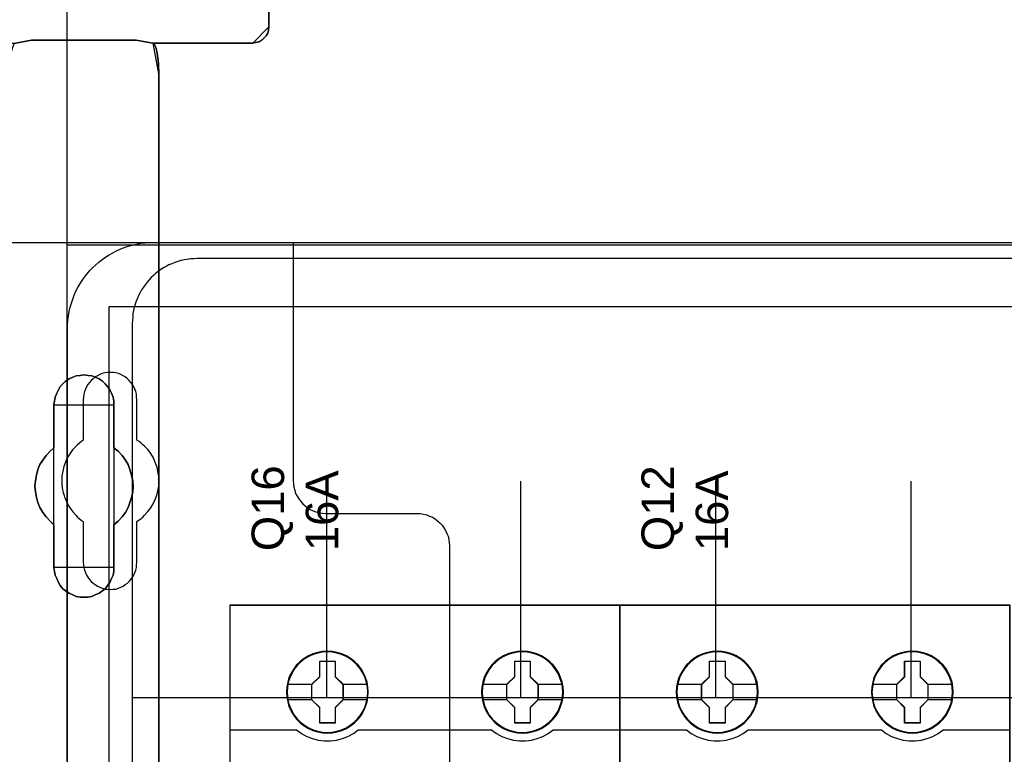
# Model space of a CAD drawing. Extents: x -635870 to -372006, y -44437 to 104716.
# Tile 12 of 246: x -619587 to -618678, y -34607 to -33929. Entities that reach past the tile are written whole.
import ezdxf

# ---------------------------------------------------------------- set-up
doc = ezdxf.new("R2010")
doc.units = 0
doc.header["$MEASUREMENT"] = 0
doc.layers.get('0').update_dxf_attribs({"color": 252})
for name, color, linetype in [('30', 7, 'Continuous'), ('45', 8, 'Continuous'), ('5', 7, 'Continuous'), ('50', 7, 'Continuous')]:
    doc.layers.add(name, color=color, linetype=linetype)
doc.styles.get("Standard").update_dxf_attribs({"font": 'arial.ttf', "bigfont": 'BIGFONT.SHX'})

# ---------------------------------------------------------------- blocks, each defined once
blk = doc.blocks.new('*U1009')
at = {"layer": '5', "color": 7}
for points in [[(74.60017, -390.859656), (74.60017, -415.622431), (74.548612, -415.879306), (74.497054, -416.187556), (74.342381, -416.444431), (74.13615, -416.649932), (73.929919, -416.855432), (73.67213, -417.009557), (73.362784, -417.060932), (73.104995, -417.112307), (63.876157, -417.112307), (63.979273, -417.163682), (64.082388, -417.369182), (64.185504, -417.626058), (64.288619, -418.037058), (64.391735, -418.961809), (64.443293, -420.09206), (64.443293, -743.189759)], [(46.758983, -390.858683), (46.758983, -415.623239), (46.758983, -415.880132), (46.862099, -416.188405), (47.016772, -416.445299), (47.171446, -416.650814), (47.429234, -416.856329), (47.687023, -417.010465), (47.944812, -417.061844), (48.254158, -417.113222), (51.19295, -417.113222), (52.688125, -416.856329), (62.329425, -416.856329), (63.876157, -417.113222), (73.104995, -417.113222), (73.362784, -417.061844), (73.67213, -417.010465), (73.929919, -416.856329), (74.13615, -416.650814), (74.342381, -416.445299), (74.497054, -416.188405), (74.548612, -415.880132), (74.60017, -415.623239), (74.60017, -390.858683)], [(64.444049, -743.189733), (64.444049, -420.09035), (64.392492, -418.960093), (64.289378, -418.035337), (64.186265, -417.624335), (64.083152, -417.367458), (63.980038, -417.161957), (63.876925, -417.110582), (62.330223, -416.853705), (62.330223, -416.853705), (52.689115, -416.853705), (51.19397, -417.110582), (51.090856, -417.161957), (50.987743, -417.367458), (50.88463, -417.624335), (50.781516, -418.035337), (50.626846, -418.960093), (50.626846, -420.09035), (50.626846, -498.745964), (50.626846, -523.251991), (50.626846, -648.761896)]]:
    blk.add_lwpolyline(points, dxfattribs=at)
for points in [[(74.597519, -390.8596), (74.597519, -415.62497), (74.597519, -390.8596)], [(73.102334, -417.113222), (73.360582, -417.061812), (73.670479, -417.010402), (73.928726, -416.85617), (74.135324, -416.650529), (74.341922, -416.444888), (74.496871, -416.187836), (74.54852, -415.879373), (74.60017, -415.622322), (73.102334, -417.113222)], [(52.689352, -416.853705), (51.191517, -417.113222), (52.689352, -416.853705)], [(62.331172, -416.853705), (52.686701, -416.853705), (62.331172, -416.853705)], [(63.876727, -417.113222), (62.328521, -416.853705), (63.876727, -417.113222)], [(63.874076, -417.110574), (73.104985, -417.110574), (63.874076, -417.110574)], [(64.444049, -420.095024), (64.392233, -418.962991), (64.288601, -418.036783), (64.18497, -417.625134), (64.081339, -417.367854), (63.977707, -417.16203), (63.874076, -417.110574), (64.444049, -420.095024)], [(63.874076, -417.110574), (63.874076, -417.110574), (63.874076, -417.110574)], [(64.444049, -420.095024), (64.392233, -418.962991), (64.288601, -418.036783), (64.18497, -417.625134), (64.081339, -417.367854), (63.977707, -417.16203), (63.874076, -417.110574), (64.444049, -420.095024)], [(64.444049, -420.095024), (64.392233, -418.962991), (64.288601, -418.036783), (64.18497, -417.625134), (64.081339, -417.367854), (63.977707, -417.16203), (63.874076, -417.110574), (64.444049, -420.095024)], [(64.444049, -420.095024), (64.392233, -418.962991), (64.288601, -418.036783), (64.18497, -417.625134), (64.081339, -417.367854), (63.977707, -417.16203), (63.874076, -417.110574), (64.444049, -420.095024)], [(64.444049, -420.095024), (64.392233, -418.962991), (64.288601, -418.036783), (64.18497, -417.625134), (64.081339, -417.367854), (63.977707, -417.16203), (63.874076, -417.110574), (64.444049, -420.095024)], [(64.444049, -420.095024), (64.392233, -418.962991), (64.288601, -418.036783), (64.18497, -417.625134), (64.081339, -417.367854), (63.977707, -417.16203), (63.874076, -417.110574), (64.444049, -420.095024)], [(64.444049, -420.095024), (64.392233, -418.962991), (64.288601, -418.036783), (64.18497, -417.625134), (64.081339, -417.367854), (63.977707, -417.16203), (63.874076, -417.110574), (64.444049, -420.095024)], [(64.444049, -420.095024), (64.392233, -418.962991), (64.288601, -418.036783), (64.18497, -417.625134), (64.081339, -417.367854), (63.977707, -417.16203), (63.874076, -417.110574), (64.444049, -420.095024)], [(64.444049, -420.095024), (64.392233, -418.962991), (64.288601, -418.036783), (64.18497, -417.625134), (64.081339, -417.367854), (63.977707, -417.16203), (63.874076, -417.110574), (64.444049, -420.095024)], [(64.444049, -420.095024), (64.392233, -418.962991), (64.288601, -418.036783), (64.18497, -417.625134), (64.081339, -417.367854), (63.977707, -417.16203), (63.874076, -417.110574), (64.444049, -420.095024)], [(64.444049, -420.095024), (64.392233, -418.962991), (64.288601, -418.036783), (64.18497, -417.625134), (64.081339, -417.367854), (63.977707, -417.16203), (63.874076, -417.110574), (64.444049, -420.095024)], [(64.444049, -420.095024), (64.392233, -418.962991), (64.288601, -418.036783), (64.18497, -417.625134), (64.081339, -417.367854), (63.977707, -417.16203), (63.874076, -417.110574), (64.444049, -420.095024)], [(64.444049, -420.095024), (64.392233, -418.962991), (64.288601, -418.036783), (64.18497, -417.625134), (64.081339, -417.367854), (63.977707, -417.16203), (63.874076, -417.110574), (64.444049, -420.095024)], [(64.444049, -420.095024), (64.392233, -418.962991), (64.288601, -418.036783), (64.18497, -417.625134), (64.081339, -417.367854), (63.977707, -417.16203), (63.874076, -417.110574), (64.444049, -420.095024)], [(64.444049, -420.095024), (64.392233, -418.962991), (64.288601, -418.036783), (64.18497, -417.625134), (64.081339, -417.367854), (63.977707, -417.16203), (63.874076, -417.110574), (64.444049, -420.095024)], [(64.444049, -420.095024), (64.392233, -418.962991), (64.288601, -418.036783), (64.18497, -417.625134), (64.081339, -417.367854), (63.977707, -417.16203), (63.874076, -417.110574), (64.444049, -420.095024)], [(64.444049, -420.095024), (64.392233, -418.962991), (64.288601, -418.036783), (64.18497, -417.625134), (64.081339, -417.367854), (63.977707, -417.16203), (63.874076, -417.110574), (64.444049, -420.095024)], [(64.444049, -420.095024), (64.392233, -418.962991), (64.288601, -418.036783), (64.18497, -417.625134), (64.081339, -417.367854), (63.977707, -417.16203), (63.874076, -417.110574), (64.444049, -420.095024)], [(64.444049, -420.095024), (64.392233, -418.962991), (64.288601, -418.036783), (64.18497, -417.625134), (64.081339, -417.367854), (63.977707, -417.16203), (63.874076, -417.110574), (64.444049, -420.095024)], [(64.444049, -420.095024), (64.392233, -418.962991), (64.288601, -418.036783), (64.18497, -417.625134), (64.081339, -417.367854), (63.977707, -417.16203), (63.874076, -417.110574), (64.444049, -420.095024)], [(64.444049, -420.095024), (64.392233, -418.962991), (64.288601, -418.036783), (64.18497, -417.625134), (64.081339, -417.367854), (63.977707, -417.16203), (63.874076, -417.110574), (64.444049, -420.095024)], [(64.441398, -743.18882), (64.441398, -420.092375), (64.441398, -743.18882)], [(64.441398, -420.092375), (64.441398, -420.092375), (64.441398, -420.092375)], [(56.14293, -448.090654), (56.503953, -447.936505), (56.813401, -447.833739), (57.174424, -447.782356), (57.535447, -447.730973), (57.89647, -447.782356), (58.257493, -447.833739), (58.566941, -447.936505), (58.927964, -448.090654), (59.237413, -448.296187), (59.495286, -448.553103), (59.701585, -448.810018), (59.907884, -449.118317), (60.062608, -449.426616), (60.217332, -449.786298), (60.268907, -450.14598), (60.268907, -450.505662), (60.268907, -454.462163), (60.681505, -454.770462), (61.042528, -455.181527), (61.351976, -455.592592), (61.60985, -456.003657), (61.764574, -456.466105), (61.919298, -456.979937), (62.022447, -457.493768), (62.074022, -458.007599), (62.022447, -458.521431), (61.919298, -459.035262), (61.764574, -459.49771), (61.60985, -459.960158), (61.351976, -460.422606), (61.042528, -460.833672), (60.681505, -461.244737), (60.268907, -461.553035), (60.268907, -465.509537), (60.268907, -465.869219), (60.217332, -466.2289), (60.062608, -466.537199), (59.907884, -466.896881), (59.701585, -467.153797), (59.495286, -467.462096), (59.237413, -467.667628), (58.927964, -467.873161), (58.566941, -468.02731), (58.257493, -468.18146), (57.89647, -468.232843), (57.535447, -468.232843), (57.174424, -468.232843), (56.813401, -468.18146), (56.503953, -468.02731), (56.14293, -467.873161), (55.833482, -467.667628), (55.575608, -467.462096), (55.317735, -467.153797), (55.163011, -466.896881), (55.008286, -466.537199), (54.853562, -466.2289), (54.801988, -465.869219), (54.750413, -465.509537), (54.750413, -461.553035), (54.38939, -461.244737), (54.028367, -460.833672), (53.718919, -460.422606), (53.461045, -459.960158), (53.254746, -459.49771), (53.151597, -459.035262), (53.048447, -458.521431), (52.996873, -458.007599), (53.048447, -457.493768), (53.151597, -456.979937), (53.254746, -456.466105), (53.461045, -456.003657), (53.718919, -455.592592), (54.028367, -455.181527), (54.38939, -454.770462), (54.750413, -454.462163), (54.750413, -450.505662), (54.801988, -450.14598), (54.853562, -449.786298), (55.008286, -449.426616), (55.163011, -449.118317), (55.317735, -448.810018), (55.575608, -448.553103), (55.833482, -448.296187), (56.14293, -448.090654)], [(58.927964, -448.090654), (58.566941, -447.936505), (58.257493, -447.833739), (57.89647, -447.782356), (57.535447, -447.730973), (57.174424, -447.782356), (56.813401, -447.833739), (56.503953, -447.936505), (56.14293, -448.090654), (55.833482, -448.296187), (55.575608, -448.553103), (55.317735, -448.810018), (55.163011, -449.118317), (55.008286, -449.426616), (54.853562, -449.786298), (54.801988, -450.14598), (54.750413, -450.505662), (54.750413, -454.462163), (54.38939, -454.770462), (54.028367, -455.181527), (53.718919, -455.592592), (53.461045, -456.003657), (53.254746, -456.466105), (53.151597, -456.979937), (53.048447, -457.493768), (52.996873, -458.007599), (53.048447, -458.521431), (53.151597, -459.035262), (53.254746, -459.49771), (53.461045, -459.960158), (53.718919, -460.422606), (54.028367, -460.833672), (54.38939, -461.244737), (54.750413, -461.553035), (54.750413, -465.509537), (54.801988, -465.869219), (54.853562, -466.2289), (55.008286, -466.537199), (55.163011, -466.896881), (55.317735, -467.153797), (55.575608, -467.462096), (55.833482, -467.667628), (56.14293, -467.873161), (56.503953, -468.02731), (56.813401, -468.18146), (57.174424, -468.232843), (57.535447, -468.232843), (57.89647, -468.232843), (58.257493, -468.18146), (58.566941, -468.02731), (58.927964, -467.873161), (59.237413, -467.667628), (59.495286, -467.462096), (59.701585, -467.153797), (59.907884, -466.896881), (60.062608, -466.537199), (60.217332, -466.2289), (60.268907, -465.869219), (60.268907, -465.509537), (60.268907, -461.553035), (60.681505, -461.244737), (61.042528, -460.833672), (61.351976, -460.422606), (61.60985, -459.960158), (61.764574, -459.49771), (61.919298, -459.035262), (62.022447, -458.521431), (62.074022, -458.007599), (62.022447, -457.493768), (61.919298, -456.979937), (61.764574, -456.466105), (61.60985, -456.003657), (61.351976, -455.592592), (61.042528, -455.181527), (60.681505, -454.770462), (60.268907, -454.462163), (60.268907, -450.505662), (60.268907, -450.14598), (60.217332, -449.786298), (60.062608, -449.426616), (59.907884, -449.118317), (59.701585, -448.810018), (59.495286, -448.553103), (59.237413, -448.296187), (58.927964, -448.090654)], [(58.927964, -448.090654), (58.566941, -447.936505), (58.257493, -447.833739), (57.89647, -447.782356), (57.535447, -447.730973), (57.174424, -447.782356), (56.813401, -447.833739), (56.503953, -447.936505), (56.14293, -448.090654), (55.833482, -448.296187), (55.575608, -448.553103), (55.317735, -448.810018), (55.163011, -449.118317), (55.008286, -449.426616), (54.853562, -449.786298), (54.801988, -450.14598), (54.750413, -450.505662), (54.750413, -454.462163), (54.38939, -454.770462), (54.028367, -455.181527), (53.718919, -455.592592), (53.461045, -456.003657), (53.254746, -456.466105), (53.151597, -456.979937), (53.048447, -457.493768), (52.996873, -458.007599), (53.048447, -458.521431), (53.151597, -459.035262), (53.254746, -459.49771), (53.461045, -459.960158), (53.718919, -460.422606), (54.028367, -460.833672), (54.38939, -461.244737), (54.750413, -461.553035), (54.750413, -465.509537), (54.801988, -465.869219), (54.853562, -466.2289), (55.008286, -466.537199), (55.163011, -466.896881), (55.317735, -467.153797), (55.575608, -467.462096), (55.833482, -467.667628), (56.14293, -467.873161), (56.503953, -468.02731), (56.813401, -468.18146), (57.174424, -468.232843), (57.535447, -468.232843), (57.89647, -468.232843), (58.257493, -468.18146), (58.566941, -468.02731), (58.927964, -467.873161), (59.237413, -467.667628), (59.495286, -467.462096), (59.701585, -467.153797), (59.907884, -466.896881), (60.062608, -466.537199), (60.217332, -466.2289), (60.268907, -465.869219), (60.268907, -465.509537), (60.268907, -461.553035), (60.681505, -461.244737), (61.042528, -460.833672), (61.351976, -460.422606), (61.60985, -459.960158), (61.764574, -459.49771), (61.919298, -459.035262), (62.022447, -458.521431), (62.074022, -458.007599), (62.022447, -457.493768), (61.919298, -456.979937), (61.764574, -456.466105), (61.60985, -456.003657), (61.351976, -455.592592), (61.042528, -455.181527), (60.681505, -454.770462), (60.268907, -454.462163), (60.268907, -450.505662), (60.268907, -450.14598), (60.217332, -449.786298), (60.062608, -449.426616), (59.907884, -449.118317), (59.701585, -448.810018), (59.495286, -448.553103), (59.237413, -448.296187), (58.927964, -448.090654)], [(60.268666, -450.508867), (60.268666, -450.14877), (60.217082, -449.788672), (60.062331, -449.428575), (59.90758, -449.11992), (59.701245, -448.811265), (59.49491, -448.554053), (59.236992, -448.29684), (58.927489, -448.09107), (58.566403, -447.936743), (58.256901, -447.833858), (57.895815, -447.782415), (57.534729, -447.730973), (57.173643, -447.782415), (56.812557, -447.833858), (56.503054, -447.936743), (56.141968, -448.09107), (55.832466, -448.29684), (55.574547, -448.554053), (55.316629, -448.811265), (55.161878, -449.11992), (55.007126, -449.428575), (54.852375, -449.788672), (54.800792, -450.14877), (54.749208, -450.508867), (60.268666, -450.508867)], [(54.749208, -450.506219), (54.749208, -454.462535), (54.749208, -450.506219)], [(60.266015, -454.462535), (60.266015, -450.506219), (60.266015, -454.462535)], [(54.751859, -454.459887), (54.390538, -454.768337), (54.029217, -455.179604), (53.719514, -455.590871), (53.461428, -456.002138), (53.254959, -456.464813), (53.151724, -456.978897), (53.04849, -457.492981), (52.996873, -458.007065), (53.04849, -458.521149), (53.151724, -459.035233), (53.254959, -459.497908), (53.461428, -459.960583), (53.719514, -460.423259), (54.029217, -460.834526), (54.390538, -461.245793), (54.751859, -461.554243), (54.751859, -454.459887)], [(60.266015, -461.554243), (60.679274, -461.245793), (61.040875, -460.834526), (61.350819, -460.423259), (61.609106, -459.960583), (61.764078, -459.497908), (61.91905, -459.035233), (62.022365, -458.521149), (62.074022, -458.007065), (62.022365, -457.492981), (61.91905, -456.978897), (61.764078, -456.464813), (61.609106, -456.002138), (61.350819, -455.590871), (61.040875, -455.179604), (60.679274, -454.768337), (60.266015, -454.459887), (60.266015, -461.554243)], [(54.749208, -461.551595), (54.749208, -465.507911), (54.749208, -461.551595)], [(60.266015, -465.507911), (60.266015, -461.551595), (60.266015, -465.507911)], [(54.749208, -465.507911), (54.800792, -465.867807), (54.852375, -466.227704), (55.007126, -466.536187), (55.161878, -466.896084), (55.316629, -467.153153), (55.574547, -467.461635), (55.832466, -467.667291), (56.141968, -467.872946), (56.503054, -468.027187), (56.812557, -468.181429), (57.173643, -468.232843), (57.534729, -468.232843), (57.895815, -468.232843), (58.256901, -468.181429), (58.566403, -468.027187), (58.927489, -467.872946), (59.236992, -467.667291), (59.49491, -467.461635), (59.701245, -467.153153), (59.90758, -466.896084), (60.062331, -466.536187), (60.217082, -466.227704), (60.268666, -465.867807), (60.268666, -465.507911), (54.749208, -465.507911)]]:
    blk.add_lwpolyline(points, close=True, dxfattribs=at)
at = {"layer": '50', "color": 7}
for points in [[(55.98194, -85.921426), (391.762235, -85.921426), (391.762235, -735.000783), (55.98194, -735.000783), (55.98194, -85.921426)], [(391.762235, -435.77199), (55.98194, -435.77199), (55.98194, -385.150219), (391.762235, -385.150219), (391.762235, -435.77199)], [(59.825943, -728.385739), (387.918232, -728.385739), (387.918232, -441.457538), (59.825943, -441.457538), (59.825943, -728.385739)]]:
    blk.add_lwpolyline(points, dxfattribs=at)
blk = doc.blocks.new('*U1026')
at = {"layer": '50', "color": 7}
for points in [[(56.000497, -502.523649), (56.000497, -443.506853), (56.000497, -443.086505), (56.042497, -442.687175), (56.084497, -442.287845), (56.168497, -441.888514), (56.252497, -441.489184), (56.357497, -441.110871), (56.483498, -440.753576), (56.630498, -440.375263), (56.777498, -440.017968), (56.966498, -439.68169), (57.155498, -439.345412), (57.365498, -439.009134), (57.575499, -438.71489), (57.827499, -438.39963), (58.079499, -438.105386), (58.331499, -437.832161), (58.6045, -437.579952), (58.8985, -437.327744), (59.1925, -437.075535), (59.507501, -436.865361), (59.843501, -436.655187), (60.179501, -436.466031), (60.515502, -436.276875), (60.872502, -436.129753), (61.229502, -435.982631), (61.607503, -435.856527), (61.985503, -435.75144), (62.384503, -435.667371), (62.783504, -435.583301), (63.182504, -435.541266), (63.581505, -435.520249), (64.001505, -435.499232), (383.999821, -435.499232)], [(379.969373, -436.990132), (67.968952, -436.990132), (67.674949, -437.01115), (67.359946, -437.032167), (67.065942, -437.074202), (66.771939, -437.116237), (66.477936, -437.179289), (66.183933, -437.263358), (65.91093, -437.368445), (65.637927, -437.473532), (65.364924, -437.578619), (65.112921, -437.725741), (64.860918, -437.851845), (64.629916, -438.019984), (64.377913, -438.188123), (64.167911, -438.356262), (63.936908, -438.545418), (63.726906, -438.755592), (63.537904, -438.944749), (63.348902, -439.17594), (63.1809, -439.407131), (63.012898, -439.638322), (62.844896, -439.869513), (62.697894, -440.121722), (62.571893, -440.394948), (62.466892, -440.647156), (62.340891, -440.920382), (62.25689, -441.193608), (62.172889, -441.487852), (62.109888, -441.782095), (62.046887, -442.076338), (62.025887, -442.370582), (62.004887, -442.685842), (61.983887, -443.001103), (61.983887, -577.995737)], [(379.969373, -436.990132), (67.968952, -436.990132), (67.674949, -437.011151), (67.359946, -437.03217), (67.065942, -437.074208), (66.771939, -437.116246), (66.477936, -437.179302), (66.183933, -437.263378), (65.91093, -437.368472), (65.637927, -437.473567), (65.364924, -437.578661), (65.112921, -437.725794), (64.860918, -437.851907), (64.629916, -438.020058), (64.377913, -438.188209), (64.167911, -438.35636), (63.936908, -438.54553), (63.726906, -438.755719), (63.537904, -438.944889), (63.348902, -439.176097), (63.1809, -439.407305), (63.012898, -439.638513), (62.844896, -439.869721), (62.697894, -440.121948), (62.571893, -440.395193), (62.466892, -440.64742), (62.340891, -440.920665), (62.25689, -441.193911), (62.172889, -441.488176), (62.109888, -441.78244), (62.046887, -442.076705), (62.025887, -442.370969), (62.004887, -442.686253), (61.983887, -443.001536), (61.983887, -477.51456), (386.017439, -477.51456)], [(379.969373, -436.990132), (67.968952, -436.990132), (67.674949, -437.011151), (67.359946, -437.03217), (67.065942, -437.074208), (66.771939, -437.116246), (66.477936, -437.179302), (66.183933, -437.263378), (65.91093, -437.368472), (65.637927, -437.473567), (65.364924, -437.578661), (65.112921, -437.725794), (64.860918, -437.851907), (64.629916, -438.020058), (64.377913, -438.188209), (64.167911, -438.35636), (63.936908, -438.54553), (63.726906, -438.755719), (63.537904, -438.944889), (63.348902, -439.176097), (63.1809, -439.407305), (63.012898, -439.638513), (62.844896, -439.869721), (62.697894, -440.121948), (62.571893, -440.395193), (62.466892, -440.64742), (62.340891, -440.920665), (62.25689, -441.193911), (62.172889, -441.488176), (62.109888, -441.78244), (62.046887, -442.076705), (62.025887, -442.370969), (62.004887, -442.686253), (61.983887, -443.001536), (61.983887, -477.51456), (386.017439, -477.51456)], [(79.960566, -477.55693), (79.960566, -457.544965)], [(97.87362, -477.55693), (97.87362, -457.544965)], [(115.850299, -477.55693), (115.850299, -457.544965)], [(133.909161, -477.55693), (133.909161, -457.544965)]]:
    blk.add_lwpolyline(points, dxfattribs=at)
blk = doc.blocks.new('*U1027')
at = {"layer": '30', "color": 7}
for points in [[(50.0136, -435.499232), (76.842584, -435.499232), (76.842584, -457.516491), (76.86496, -457.809154), (76.909712, -458.101817), (76.976841, -458.39448), (77.066345, -458.664631), (77.200602, -458.934781), (77.357235, -459.182419), (77.536244, -459.407544), (77.715253, -459.63267), (77.939015, -459.81277), (78.162776, -459.99287), (78.408913, -460.150458), (78.677427, -460.263021), (78.945941, -460.375583), (79.214454, -460.443121), (79.52772, -460.488146), (79.81861, -460.510659), (88.299164, -460.510659), (88.590054, -460.533171), (88.880944, -460.578196), (89.171833, -460.645734), (89.440347, -460.758297), (89.708861, -460.870859), (89.954998, -461.028447), (90.178759, -461.208547), (90.380145, -461.388648), (90.58153, -461.613773), (90.760539, -461.838898), (90.894796, -462.086536), (91.029053, -462.356687), (91.140933, -462.626837), (91.208062, -462.9195), (91.252814, -463.212163), (91.27519, -463.504826), (91.27519, -557.494662)], [(50.0136, -435.499232), (76.842584, -435.499232), (76.842584, -457.516491), (76.86496, -457.809154), (76.909712, -458.101817), (76.976841, -458.39448), (77.066345, -458.664631), (77.200602, -458.934781), (77.357235, -459.182419), (77.536244, -459.407544), (77.715253, -459.63267), (77.939015, -459.81277), (78.162776, -459.99287), (78.408913, -460.150458), (78.677427, -460.263021), (78.945941, -460.375583), (79.214454, -460.443121), (79.52772, -460.488146), (79.81861, -460.510659), (88.299164, -460.510659), (88.590054, -460.533171), (88.880944, -460.578196), (89.171833, -460.645734), (89.440347, -460.758297), (89.708861, -460.870859), (89.954998, -461.028447), (90.178759, -461.208547), (90.380145, -461.388648), (90.58153, -461.613773), (90.760539, -461.838898), (90.894796, -462.086536), (91.029053, -462.356687), (91.140933, -462.626837), (91.208062, -462.9195), (91.252814, -463.212163), (91.27519, -463.504826), (91.27519, -557.494662)], [(62.409659, -465.014691), (62.409659, -461.254668), (62.611125, -461.119577), (62.790205, -460.984486), (62.969286, -460.849396), (63.125981, -460.69179), (63.416987, -460.354063), (63.685608, -459.993822), (63.909458, -459.63358), (64.088539, -459.228308), (64.245234, -458.823036), (64.357159, -458.417764), (64.424315, -457.989977), (64.4467, -457.539675), (64.424315, -457.111888), (64.357159, -456.661586), (64.267619, -456.233799), (64.110924, -455.806012), (63.931843, -455.40074), (63.707993, -454.995468), (63.439372, -454.635226), (63.125981, -454.320014), (62.969286, -454.184924), (62.790205, -454.027318), (62.611125, -453.892227), (62.409659, -453.757137), (62.409659, -450.019629), (62.387274, -449.771963), (62.364889, -449.524296), (62.297734, -449.27663), (62.230579, -449.051479), (62.118653, -448.826328), (62.006728, -448.623692), (61.850032, -448.421056), (61.693337, -448.240935), (61.536642, -448.083329), (61.335176, -447.925724), (61.13371, -447.813148), (60.932245, -447.700573), (60.708394, -447.610512), (60.462159, -447.542967), (60.215923, -447.497937), (59.969687, -447.497937), (59.701066, -447.497937), (59.454831, -447.542967), (59.208595, -447.610512), (58.984745, -447.700573), (58.760894, -447.813148), (58.559428, -447.925724), (58.357963, -448.083329), (58.178882, -448.240935), (58.022187, -448.421056), (57.887876, -448.623692), (57.753566, -448.826328), (57.664026, -449.051479), (57.574486, -449.27663), (57.50733, -449.524296), (57.484945, -449.771963), (57.46256, -450.019629), (57.46256, -453.757137), (57.28348, -453.892227), (57.104399, -454.027318), (56.925319, -454.184924), (56.768623, -454.342529), (56.477618, -454.657741), (56.208997, -455.017983), (55.985146, -455.40074), (55.806066, -455.783496), (55.671755, -456.188768), (55.55983, -456.616555), (55.492675, -457.044342), (55.47029, -457.47213), (55.492675, -457.922432), (55.537445, -458.350219), (55.6046, -458.57537), (55.64937, -458.778006), (55.716525, -459.003157), (55.806066, -459.205793), (55.895606, -459.430944), (56.007531, -459.63358), (56.119457, -459.836216), (56.253767, -460.038852), (56.500003, -460.376578), (56.768623, -460.69179), (56.925319, -460.849396), (57.082014, -460.984486), (57.261095, -461.142092), (57.46256, -461.254668), (57.46256, -465.014691), (57.484945, -465.262357), (57.50733, -465.510023), (57.574486, -465.757689), (57.664026, -465.98284), (57.753566, -466.207991), (57.887876, -466.410627), (58.022187, -466.613263), (58.178882, -466.793384), (58.357963, -466.95099), (58.559428, -467.086081), (58.760894, -467.221171), (58.984745, -467.333747), (59.208595, -467.423807), (59.454831, -467.491353), (59.701066, -467.513868), (59.969687, -467.536383), (60.215923, -467.513868), (60.462159, -467.491353), (60.708394, -467.423807), (60.932245, -467.333747), (61.13371, -467.221171), (61.335176, -467.086081), (61.536642, -466.95099), (61.693337, -466.793384), (61.850032, -466.613263), (62.006728, -466.410627), (62.118653, -466.207991), (62.230579, -465.98284), (62.297734, -465.757689), (62.364889, -465.510023), (62.387274, -465.262357), (62.409659, -465.014691)]]:
    blk.add_lwpolyline(points, dxfattribs=at)
blk = doc.blocks.new('*U1028')
at = {"layer": '45', "color": 7}
for points in [[(107.027649, -468.992858), (70.976203, -468.992858), (70.976203, -551.996037), (107.027649, -551.996037), (107.027649, -468.992858)], [(107.011743, -469.008747), (70.992109, -469.008747), (70.992109, -551.977501), (107.011743, -551.977501), (107.011743, -469.008747)], [(83.772756, -477.012853), (83.745092, -476.559656), (83.673165, -476.100932), (83.518245, -475.669842), (83.346727, -475.249805), (83.108814, -474.857402), (82.826639, -474.503687), (82.500201, -474.183133), (82.135033, -473.901266), (81.764332, -473.658087), (81.332769, -473.470176), (80.901207, -473.337533), (80.447513, -473.254631), (79.999352, -473.232524), (79.540125, -473.254631), (79.10303, -473.337533), (78.654869, -473.470176), (78.239905, -473.658087), (77.847073, -473.901266), (77.487438, -474.183133), (77.155467, -474.503687), (76.895423, -474.857402), (76.651977, -475.249805), (76.447262, -475.669842), (76.331072, -476.100932), (76.242546, -476.559656), (76.209349, -477.012853), (76.242546, -477.466051), (76.331072, -477.908195), (76.447262, -478.344812), (76.651977, -478.759321), (76.895423, -479.151724), (77.155467, -479.516493), (77.487438, -479.842574), (77.847073, -480.118914), (78.239905, -480.356566), (78.654869, -480.53895), (79.10303, -480.67712), (79.540125, -480.765549), (79.999352, -480.787656), (80.447513, -480.765549), (80.901207, -480.67712), (81.332769, -480.53895), (81.764332, -480.356566), (82.135033, -480.118914), (82.500201, -479.842574), (82.826639, -479.516493), (83.108814, -479.151724), (83.346727, -478.759321), (83.518245, -478.344812), (83.673165, -477.908195), (83.745092, -477.466051), (83.772756, -477.012853)], [(83.772756, -477.012853), (83.745092, -476.559656), (83.673165, -476.100932), (83.518245, -475.669842), (83.346727, -475.249805), (83.108814, -474.857402), (82.826639, -474.503687), (82.500201, -474.183133), (82.135033, -473.901266), (81.764332, -473.658087), (81.332769, -473.470176), (80.901207, -473.337533), (80.447513, -473.254631), (79.999352, -473.232524), (79.540125, -473.254631), (79.10303, -473.337533), (78.654869, -473.470176), (78.239905, -473.658087), (77.847073, -473.901266), (77.487438, -474.183133), (77.155467, -474.503687), (76.895423, -474.857402), (76.651977, -475.249805), (76.447262, -475.669842), (76.331072, -476.100932), (76.242546, -476.559656), (76.209349, -477.012853), (76.242546, -477.466051), (76.331072, -477.908195), (76.447262, -478.344812), (76.651977, -478.759321), (76.895423, -479.151724), (77.155467, -479.516493), (77.487438, -479.842574), (77.847073, -480.118914), (78.239905, -480.356566), (78.654869, -480.53895), (79.10303, -480.67712), (79.540125, -480.765549), (79.999352, -480.787656), (80.447513, -480.765549), (80.901207, -480.67712), (81.332769, -480.53895), (81.764332, -480.356566), (82.135033, -480.118914), (82.500201, -479.842574), (82.826639, -479.516493), (83.108814, -479.151724), (83.346727, -478.759321), (83.518245, -478.344812), (83.673165, -477.908195), (83.745092, -477.466051), (83.772756, -477.012853)], [(101.783899, -477.012853), (101.761759, -476.559656), (101.689805, -476.100932), (101.534826, -475.669842), (101.352172, -475.249805), (101.125239, -474.857402), (100.842956, -474.503687), (100.516393, -474.183133), (100.145551, -473.901266), (99.780243, -473.65256), (99.348516, -473.470176), (98.916789, -473.337533), (98.462923, -473.254631), (98.003521, -473.232524), (97.555189, -473.254631), (97.106857, -473.337533), (96.658525, -473.470176), (96.243403, -473.65256), (95.861491, -473.901266), (95.501719, -474.183133), (95.169621, -474.503687), (94.898408, -474.857402), (94.65487, -475.249805), (94.461146, -475.669842), (94.344912, -476.100932), (94.256352, -476.559656), (94.223143, -477.012853), (94.256352, -477.466051), (94.344912, -477.908195), (94.461146, -478.344812), (94.65487, -478.759321), (94.898408, -479.151724), (95.169621, -479.516493), (95.501719, -479.842574), (95.861491, -480.118914), (96.243403, -480.356566), (96.658525, -480.53895), (97.106857, -480.67712), (97.555189, -480.765549), (98.003521, -480.787656), (98.462923, -480.765549), (98.916789, -480.67712), (99.348516, -480.53895), (99.780243, -480.356566), (100.145551, -480.118914), (100.516393, -479.842574), (100.842956, -479.516493), (101.125239, -479.151724), (101.352172, -478.759321), (101.534826, -478.344812), (101.689805, -477.908195), (101.761759, -477.466051), (101.783899, -477.012853)], [(101.783899, -477.012853), (101.761759, -476.559656), (101.689805, -476.100932), (101.534826, -475.669842), (101.352172, -475.249805), (101.125239, -474.857402), (100.842956, -474.503687), (100.516393, -474.183133), (100.145551, -473.901266), (99.780243, -473.65256), (99.348516, -473.470176), (98.916789, -473.337533), (98.462923, -473.254631), (98.003521, -473.232524), (97.555189, -473.254631), (97.106857, -473.337533), (96.658525, -473.470176), (96.243403, -473.65256), (95.861491, -473.901266), (95.501719, -474.183133), (95.169621, -474.503687), (94.898408, -474.857402), (94.65487, -475.249805), (94.461146, -475.669842), (94.344912, -476.100932), (94.256352, -476.559656), (94.223143, -477.012853), (94.256352, -477.466051), (94.344912, -477.908195), (94.461146, -478.344812), (94.65487, -478.759321), (94.898408, -479.151724), (95.169621, -479.516493), (95.501719, -479.842574), (95.861491, -480.118914), (96.243403, -480.356566), (96.658525, -480.53895), (97.106857, -480.67712), (97.555189, -480.765549), (98.003521, -480.787656), (98.462923, -480.765549), (98.916789, -480.67712), (99.348516, -480.53895), (99.780243, -480.356566), (100.145551, -480.118914), (100.516393, -479.842574), (100.842956, -479.516493), (101.125239, -479.151724), (101.352172, -478.759321), (101.534826, -478.344812), (101.689805, -477.908195), (101.761759, -477.466051), (101.783899, -477.012853)], [(101.767993, -477.011517), (101.745954, -476.560384), (101.674327, -476.10375), (101.520055, -475.674624), (101.338234, -475.256502), (101.112335, -474.865887), (100.831339, -474.513784), (100.506264, -474.19469), (100.137112, -473.914108), (99.77347, -473.666535), (99.343711, -473.484982), (98.913952, -473.352943), (98.462154, -473.270419), (98.004846, -473.248413), (97.558558, -473.270419), (97.11227, -473.352943), (96.665982, -473.484982), (96.252752, -473.666535), (95.87258, -473.914108), (95.514448, -474.19469), (95.183864, -474.513784), (94.913887, -474.865887), (94.671459, -475.256502), (94.478618, -475.674624), (94.362914, -476.10375), (94.274758, -476.560384), (94.2417, -477.011517), (94.274758, -477.462649), (94.362914, -477.902778), (94.478618, -478.337406), (94.671459, -478.750027), (94.913887, -479.140641), (95.183864, -479.503748), (95.514448, -479.828343), (95.87258, -480.103424), (96.252752, -480.339993), (96.665982, -480.521547), (97.11227, -480.659087), (97.558558, -480.747113), (98.004846, -480.769119), (98.462154, -480.747113), (98.913952, -480.659087), (99.343711, -480.521547), (99.77347, -480.339993), (100.137112, -480.103424), (100.506264, -479.828343), (100.831339, -479.503748), (101.112335, -479.140641), (101.338234, -478.750027), (101.520055, -478.337406), (101.674327, -477.902778), (101.745954, -477.462649), (101.767993, -477.011517)], [(79.285621, -474.140834), (80.729111, -474.140834), (80.729111, -475.574198), (81.442495, -476.288112), (81.442495, -477.721475), (80.729111, -478.446458), (80.729111, -479.868753), (79.285621, -479.868753), (79.285621, -478.446458), (78.555516, -477.721475), (78.555516, -476.288112), (79.285621, -475.574198), (79.285621, -474.140834)], [(79.285621, -474.140834), (80.729111, -474.140834), (80.729111, -474.140834), (80.729111, -475.574198), (80.729111, -475.574198), (81.442495, -476.288112), (81.442495, -476.288112), (81.442495, -477.721475), (81.442495, -477.721475), (80.729111, -478.446458), (80.729111, -478.446458), (80.729111, -479.868753), (80.729111, -479.868753), (79.285621, -479.868753), (79.285621, -479.868753), (79.285621, -478.446458), (79.285621, -478.446458), (78.555516, -477.721475), (78.555516, -477.721475), (78.555516, -476.288112), (78.555516, -476.288112), (79.285621, -475.574198), (79.285621, -475.574198), (79.285621, -474.140834), (79.285621, -474.140834)], [(79.293482, -474.156723), (80.721065, -474.156723), (80.721065, -475.582134), (81.426589, -476.292088), (81.426589, -477.717499), (80.721065, -478.43846), (80.721065, -479.852864), (79.293482, -479.852864), (79.293482, -478.43846), (78.571423, -477.717499), (78.571423, -476.292088), (79.293482, -475.582134), (79.293482, -474.156723)], [(97.29506, -474.140834), (98.734296, -474.140834), (98.734296, -475.574198), (99.448336, -476.288112), (99.448336, -477.721475), (98.734296, -478.446458), (98.734296, -479.868753), (97.29506, -479.868753), (97.29506, -478.446458), (96.558706, -477.721475), (96.558706, -476.288112), (97.29506, -475.574198), (97.29506, -474.140834)], [(97.29506, -474.140834), (98.734296, -474.140834), (98.734296, -474.140834), (98.734296, -475.574198), (98.734296, -475.574198), (99.448336, -476.288112), (99.448336, -476.288112), (99.448336, -477.721475), (99.448336, -477.721475), (98.734296, -478.446458), (98.734296, -478.446458), (98.734296, -479.868753), (98.734296, -479.868753), (97.29506, -479.868753), (97.29506, -479.868753), (97.29506, -478.446458), (97.29506, -478.446458), (96.558706, -477.721475), (96.558706, -477.721475), (96.558706, -476.288112), (96.558706, -476.288112), (97.29506, -475.574198), (97.29506, -475.574198), (97.29506, -474.140834), (97.29506, -474.140834)], [(97.304835, -474.156723), (98.726906, -474.156723), (98.726906, -475.582134), (99.43243, -476.292088), (99.43243, -477.717499), (98.726906, -478.43846), (98.726906, -479.852864), (97.304835, -479.852864), (97.304835, -478.43846), (96.577263, -477.717499), (96.577263, -476.292088), (97.304835, -475.582134), (97.304835, -474.156723)]]:
    blk.add_lwpolyline(points, close=True, dxfattribs=at)
at = {"layer": '45', "color": 139}
for points in [[(107.027649, -468.992858), (70.976203, -468.992858), (70.976203, -551.996037), (107.027649, -551.996037), (107.027649, -468.992858)], [(83.722387, -477.012969), (83.68918, -476.559771), (83.600628, -476.117627), (83.47887, -475.692063), (83.290697, -475.28308), (83.063783, -474.90173), (82.77599, -474.548015), (82.466059, -474.232987), (82.106318, -473.95112), (81.718904, -473.718995), (81.314887, -473.53661), (80.883197, -473.403967), (80.445973, -473.321065), (79.99768, -473.293431), (79.549387, -473.321065), (79.106629, -473.403967), (78.674939, -473.53661), (78.270922, -473.718995), (77.883508, -473.95112), (77.529301, -474.232987), (77.21937, -474.548015), (76.942646, -474.90173), (76.704664, -475.28308), (76.516491, -475.692063), (76.383664, -476.117627), (76.306181, -476.559771), (76.272974, -477.012969), (76.306181, -477.455113), (76.383664, -477.897257), (76.516491, -478.322821), (76.704664, -478.737331), (76.942646, -479.124207), (77.21937, -479.466869), (77.529301, -479.787423), (77.883508, -480.06929), (78.270922, -480.295889), (78.674939, -480.478274), (79.106629, -480.610917), (79.549387, -480.693819), (79.99768, -480.721453), (80.445973, -480.693819), (80.883197, -480.610917), (81.314887, -480.478274), (81.718904, -480.295889), (82.106318, -480.06929), (82.466059, -479.787423), (82.77599, -479.466869), (83.063783, -479.124207), (83.290697, -478.737331), (83.47887, -478.322821), (83.600628, -477.897257), (83.68918, -477.455113), (83.722387, -477.012969)], [(101.722925, -477.012738), (101.695252, -476.565067), (101.606698, -476.122923), (101.473866, -475.697359), (101.291222, -475.288376), (101.058767, -474.907027), (100.782034, -474.553311), (100.466559, -474.232757), (100.106806, -473.95089), (99.724915, -473.724291), (99.31535, -473.541906), (98.894717, -473.409263), (98.451944, -473.326361), (98.003637, -473.298727), (97.55533, -473.326361), (97.107023, -473.409263), (96.686389, -473.541906), (96.276825, -473.724291), (95.894934, -473.95089), (95.540716, -474.232757), (95.214171, -474.553311), (94.948508, -474.907027), (94.710518, -475.288376), (94.522339, -475.697359), (94.400577, -476.122923), (94.312022, -476.565067), (94.278814, -477.012738), (94.312022, -477.460409), (94.400577, -477.902553), (94.522339, -478.328117), (94.710518, -478.742627), (94.948508, -479.123976), (95.214171, -479.472165), (95.540716, -479.787193), (95.894934, -480.06906), (96.276825, -480.301185), (96.686389, -480.48357), (97.107023, -480.616213), (97.55533, -480.699115), (98.003637, -480.726749), (98.451944, -480.699115), (98.894717, -480.616213), (99.31535, -480.48357), (99.724915, -480.301185), (100.106806, -480.06906), (100.466559, -479.787193), (100.782034, -479.472165), (101.058767, -479.123976), (101.291222, -478.742627), (101.473866, -478.328117), (101.606698, -477.902553), (101.695252, -477.460409), (101.722925, -477.012738)]]:
    blk.add_lwpolyline(points, close=True, dxfattribs=at)
at = {"layer": '45', "color": 140}
blk.add_lwpolyline([(83.75685, -477.011517), (83.729302, -476.560384), (83.657678, -476.10375), (83.50341, -475.674624), (83.332613, -475.256502), (83.095701, -474.865887), (82.814712, -474.513784), (82.489647, -474.19469), (82.126015, -473.914108), (81.756873, -473.672037), (81.327126, -473.484982), (80.897379, -473.352943), (80.445593, -473.270419), (79.999317, -473.248413), (79.542022, -473.270419), (79.106765, -473.352943), (78.660489, -473.484982), (78.247271, -473.672037), (77.856091, -473.914108), (77.497968, -474.19469), (77.167393, -474.513784), (76.908443, -474.865887), (76.666022, -475.256502), (76.462167, -475.674624), (76.346466, -476.10375), (76.258313, -476.560384), (76.225255, -477.011517), (76.258313, -477.462649), (76.346466, -477.902778), (76.462167, -478.337406), (76.666022, -478.750027), (76.908443, -479.140641), (77.167393, -479.503748), (77.497968, -479.828343), (77.856091, -480.103424), (78.247271, -480.339993), (78.660489, -480.521547), (79.106765, -480.659087), (79.542022, -480.747113), (79.999317, -480.769119), (80.445593, -480.747113), (80.897379, -480.659087), (81.327126, -480.521547), (81.756873, -480.339993), (82.126015, -480.103424), (82.489647, -479.828343), (82.814712, -479.503748), (83.095701, -479.140641), (83.332613, -478.750027), (83.50341, -478.337406), (83.657678, -477.902778), (83.729302, -477.462649), (83.75685, -477.011517)], close=True, dxfattribs=at)
at = {"layer": '45', "color": 7}
for points in [[(76.280927, -476.275232), (78.58998, -476.275232)], [(81.408032, -476.275232), (83.706481, -476.275232)], [(94.294721, -476.275232), (96.59582, -476.275232)], [(99.413872, -476.275232), (101.712321, -476.275232)], [(76.280927, -477.699929), (78.58998, -477.699929)], [(81.408032, -477.699929), (83.706481, -477.699929)], [(94.294721, -477.699929), (96.59582, -477.699929)], [(99.413872, -477.699929), (101.712321, -477.699929)]]:
    blk.add_lwpolyline(points, dxfattribs=at)
at = {"layer": '45', "color": 139}
for points in [[(70.976203, -480.493713), (77.184931, -480.493713)], [(77.150467, -480.493713), (77.599361, -480.829629), (78.098133, -481.097223), (78.619072, -481.302189), (79.156636, -481.45022), (79.721911, -481.518542), (80.276101, -481.518542), (80.830292, -481.45022), (81.37894, -481.302189), (81.894337, -481.097223), (82.39865, -480.829629), (82.847545, -480.493713)], [(82.813081, -480.493713), (95.190771, -480.493713)], [(95.156308, -480.493713), (95.605221, -480.829629), (96.098471, -481.097223), (96.624974, -481.302189), (97.173646, -481.45022), (97.722317, -481.518542), (98.276531, -481.518542), (98.830745, -481.45022), (99.379417, -481.302189), (99.900378, -481.097223), (100.388086, -480.829629), (100.848083, -480.493713)], [(100.810969, -480.493713), (107.027649, -480.493713)]]:
    blk.add_lwpolyline(points, dxfattribs=at)
blk = doc.blocks.new('*U1029')
at = {"layer": '45', "color": 7}
for points in [[(143.026075, -468.992858), (106.974629, -468.992858), (106.974629, -551.996037), (143.026075, -551.996037), (143.026075, -468.992858)], [(119.773833, -477.012853), (119.746159, -476.559656), (119.674207, -476.100932), (119.519233, -475.669842), (119.347655, -475.249805), (119.109659, -474.857402), (118.827384, -474.503687), (118.500832, -474.183133), (118.135535, -473.901266), (117.764705, -473.658087), (117.332991, -473.470176), (116.901277, -473.337533), (116.447424, -473.254631), (115.999106, -473.232524), (115.539719, -473.254631), (115.10247, -473.337533), (114.654152, -473.470176), (114.239043, -473.658087), (113.846073, -473.901266), (113.486312, -474.183133), (113.154224, -474.503687), (112.894089, -474.857402), (112.650558, -475.249805), (112.445771, -475.669842), (112.32954, -476.100932), (112.240984, -476.559656), (112.207775, -477.012853), (112.240984, -477.466051), (112.32954, -477.908195), (112.445771, -478.344812), (112.650558, -478.759321), (112.894089, -479.151724), (113.154224, -479.516493), (113.486312, -479.842574), (113.846073, -480.118914), (114.239043, -480.356566), (114.654152, -480.53895), (115.10247, -480.67712), (115.539719, -480.765549), (115.999106, -480.787656), (116.447424, -480.765549), (116.901277, -480.67712), (117.332991, -480.53895), (117.764705, -480.356566), (118.135535, -480.118914), (118.500832, -479.842574), (118.827384, -479.516493), (119.109659, -479.151724), (119.347655, -478.759321), (119.519233, -478.344812), (119.674207, -477.908195), (119.746159, -477.466051), (119.773833, -477.012853)], [(119.773833, -477.012853), (119.746159, -476.559656), (119.674207, -476.100932), (119.519233, -475.669842), (119.347655, -475.249805), (119.109659, -474.857402), (118.827384, -474.503687), (118.500832, -474.183133), (118.135535, -473.901266), (117.764705, -473.658087), (117.332991, -473.470176), (116.901277, -473.337533), (116.447424, -473.254631), (115.999106, -473.232524), (115.539719, -473.254631), (115.10247, -473.337533), (114.654152, -473.470176), (114.239043, -473.658087), (113.846073, -473.901266), (113.486312, -474.183133), (113.154224, -474.503687), (112.894089, -474.857402), (112.650558, -475.249805), (112.445771, -475.669842), (112.32954, -476.100932), (112.240984, -476.559656), (112.207775, -477.012853), (112.240984, -477.466051), (112.32954, -477.908195), (112.445771, -478.344812), (112.650558, -478.759321), (112.894089, -479.151724), (113.154224, -479.516493), (113.486312, -479.842574), (113.846073, -480.118914), (114.239043, -480.356566), (114.654152, -480.53895), (115.10247, -480.67712), (115.539719, -480.765549), (115.999106, -480.787656), (116.447424, -480.765549), (116.901277, -480.67712), (117.332991, -480.53895), (117.764705, -480.356566), (118.135535, -480.118914), (118.500832, -479.842574), (118.827384, -479.516493), (119.109659, -479.151724), (119.347655, -478.759321), (119.519233, -478.344812), (119.674207, -477.908195), (119.746159, -477.466051), (119.773833, -477.012853)], [(137.782325, -477.012853), (137.760193, -476.559656), (137.688264, -476.100932), (137.533339, -475.669842), (137.350749, -475.249805), (137.123896, -474.857402), (136.841712, -474.503687), (136.515263, -474.183133), (136.144551, -473.901266), (135.779372, -473.65256), (135.347796, -473.470176), (134.916221, -473.337533), (134.462513, -473.254631), (134.003272, -473.232524), (133.555098, -473.254631), (133.106923, -473.337533), (132.658749, -473.470176), (132.243772, -473.65256), (131.861994, -473.901266), (131.502347, -474.183133), (131.170366, -474.503687), (130.899248, -474.857402), (130.655795, -475.249805), (130.46214, -475.669842), (130.345946, -476.100932), (130.257418, -476.559656), (130.22422, -477.012853), (130.257418, -477.466051), (130.345946, -477.908195), (130.46214, -478.344812), (130.655795, -478.759321), (130.899248, -479.151724), (131.170366, -479.516493), (131.502347, -479.842574), (131.861994, -480.118914), (132.243772, -480.356566), (132.658749, -480.53895), (133.106923, -480.67712), (133.555098, -480.765549), (134.003272, -480.787656), (134.462513, -480.765549), (134.916221, -480.67712), (135.347796, -480.53895), (135.779372, -480.356566), (136.144551, -480.118914), (136.515263, -479.842574), (136.841712, -479.516493), (137.123896, -479.151724), (137.350749, -478.759321), (137.533339, -478.344812), (137.688264, -477.908195), (137.760193, -477.466051), (137.782325, -477.012853)], [(137.782325, -477.012853), (137.760193, -476.559656), (137.688264, -476.100932), (137.533339, -475.669842), (137.350749, -475.249805), (137.123896, -474.857402), (136.841712, -474.503687), (136.515263, -474.183133), (136.144551, -473.901266), (135.779372, -473.65256), (135.347796, -473.470176), (134.916221, -473.337533), (134.462513, -473.254631), (134.003272, -473.232524), (133.555098, -473.254631), (133.106923, -473.337533), (132.658749, -473.470176), (132.243772, -473.65256), (131.861994, -473.901266), (131.502347, -474.183133), (131.170366, -474.503687), (130.899248, -474.857402), (130.655795, -475.249805), (130.46214, -475.669842), (130.345946, -476.100932), (130.257418, -476.559656), (130.22422, -477.012853), (130.257418, -477.466051), (130.345946, -477.908195), (130.46214, -478.344812), (130.655795, -478.759321), (130.899248, -479.151724), (131.170366, -479.516493), (131.502347, -479.842574), (131.861994, -480.118914), (132.243772, -480.356566), (132.658749, -480.53895), (133.106923, -480.67712), (133.555098, -480.765549), (134.003272, -480.787656), (134.462513, -480.765549), (134.916221, -480.67712), (135.347796, -480.53895), (135.779372, -480.356566), (136.144551, -480.118914), (136.515263, -479.842574), (136.841712, -479.516493), (137.123896, -479.151724), (137.350749, -478.759321), (137.533339, -478.344812), (137.688264, -477.908195), (137.760193, -477.466051), (137.782325, -477.012853)], [(137.766419, -477.011517), (137.74438, -476.560384), (137.672753, -476.10375), (137.518481, -475.674624), (137.33666, -475.256502), (137.110761, -474.865887), (136.829765, -474.513784), (136.50469, -474.19469), (136.135538, -473.914108), (135.771896, -473.666535), (135.342137, -473.484982), (134.912378, -473.352943), (134.46058, -473.270419), (134.003272, -473.248413), (133.556984, -473.270419), (133.110696, -473.352943), (132.664408, -473.484982), (132.251178, -473.666535), (131.871006, -473.914108), (131.512874, -474.19469), (131.18229, -474.513784), (130.912313, -474.865887), (130.669885, -475.256502), (130.477044, -475.674624), (130.36134, -476.10375), (130.273184, -476.560384), (130.240126, -477.011517), (130.273184, -477.462649), (130.36134, -477.902778), (130.477044, -478.337406), (130.669885, -478.750027), (130.912313, -479.140641), (131.18229, -479.503748), (131.512874, -479.828343), (131.871006, -480.103424), (132.251178, -480.339993), (132.664408, -480.521547), (133.110696, -480.659087), (133.556984, -480.747113), (134.003272, -480.769119), (134.46058, -480.747113), (134.912378, -480.659087), (135.342137, -480.521547), (135.771896, -480.339993), (136.135538, -480.103424), (136.50469, -479.828343), (136.829765, -479.503748), (137.110761, -479.140641), (137.33666, -478.750027), (137.518481, -478.337406), (137.672753, -477.902778), (137.74438, -477.462649), (137.766419, -477.011517)], [(115.284718, -474.140834), (116.729532, -474.140834), (116.729532, -475.574198), (117.443572, -476.288112), (117.443572, -477.721475), (116.729532, -478.446458), (116.729532, -479.868753), (115.284718, -479.868753), (115.284718, -478.446458), (114.553942, -477.721475), (114.553942, -476.288112), (115.284718, -475.574198), (115.284718, -474.140834)], [(115.284718, -474.140834), (116.729532, -474.140834), (116.729532, -474.140834), (116.729532, -475.574198), (116.729532, -475.574198), (117.443572, -476.288112), (117.443572, -476.288112), (117.443572, -477.721475), (117.443572, -477.721475), (116.729532, -478.446458), (116.729532, -478.446458), (116.729532, -479.868753), (116.729532, -479.868753), (115.284718, -479.868753), (115.284718, -479.868753), (115.284718, -478.446458), (115.284718, -478.446458), (114.553942, -477.721475), (114.553942, -477.721475), (114.553942, -476.288112), (114.553942, -476.288112), (115.284718, -475.574198), (115.284718, -475.574198), (115.284718, -474.140834), (115.284718, -474.140834)], [(115.291908, -474.156723), (116.719491, -474.156723), (116.719491, -475.582134), (117.425015, -476.292088), (117.425015, -477.717499), (116.719491, -478.43846), (116.719491, -479.852864), (115.291908, -479.852864), (115.291908, -478.43846), (114.569849, -477.717499), (114.569849, -476.292088), (115.291908, -475.582134), (115.291908, -474.156723)], [(133.295461, -474.140834), (134.733377, -474.140834), (134.733377, -475.574198), (135.446762, -476.288112), (135.446762, -477.721475), (134.733377, -478.446458), (134.733377, -479.868753), (133.295461, -479.868753), (133.295461, -478.446458), (132.559783, -477.721475), (132.559783, -476.288112), (133.295461, -475.574198), (133.295461, -474.140834)], [(133.295461, -474.140834), (134.733377, -474.140834), (134.733377, -474.140834), (134.733377, -475.574198), (134.733377, -475.574198), (135.446762, -476.288112), (135.446762, -476.288112), (135.446762, -477.721475), (135.446762, -477.721475), (134.733377, -478.446458), (134.733377, -478.446458), (134.733377, -479.868753), (134.733377, -479.868753), (133.295461, -479.868753), (133.295461, -479.868753), (133.295461, -478.446458), (133.295461, -478.446458), (132.559783, -477.721475), (132.559783, -477.721475), (132.559783, -476.288112), (132.559783, -476.288112), (133.295461, -475.574198), (133.295461, -475.574198), (133.295461, -474.140834), (133.295461, -474.140834)], [(133.303261, -474.156723), (134.725332, -474.156723), (134.725332, -475.582134), (135.430856, -476.292088), (135.430856, -477.717499), (134.725332, -478.43846), (134.725332, -479.852864), (133.303261, -479.852864), (133.303261, -478.43846), (132.575689, -477.717499), (132.575689, -476.292088), (133.303261, -475.582134), (133.303261, -474.156723)]]:
    blk.add_lwpolyline(points, close=True, dxfattribs=at)
at = {"layer": '45', "color": 139}
for points in [[(143.026075, -468.992858), (106.974629, -468.992858), (106.974629, -551.996037), (143.026075, -551.996037), (143.026075, -468.992858)], [(119.723464, -477.012969), (119.690257, -476.559771), (119.601705, -476.117627), (119.479947, -475.692063), (119.291774, -475.28308), (119.06486, -474.90173), (118.777067, -474.548015), (118.467136, -474.232987), (118.107395, -473.95112), (117.719981, -473.718995), (117.315964, -473.53661), (116.884274, -473.403967), (116.44705, -473.321065), (115.998757, -473.293431), (115.550464, -473.321065), (115.107706, -473.403967), (114.676016, -473.53661), (114.271999, -473.718995), (113.884585, -473.95112), (113.530378, -474.232987), (113.220447, -474.548015), (112.943723, -474.90173), (112.705741, -475.28308), (112.517568, -475.692063), (112.384741, -476.117627), (112.307258, -476.559771), (112.274051, -477.012969), (112.307258, -477.455113), (112.384741, -477.897257), (112.517568, -478.322821), (112.705741, -478.737331), (112.943723, -479.124207), (113.220447, -479.466869), (113.530378, -479.787423), (113.884585, -480.06929), (114.271999, -480.295889), (114.676016, -480.478274), (115.107706, -480.610917), (115.550464, -480.693819), (115.998757, -480.721453), (116.44705, -480.693819), (116.884274, -480.610917), (117.315964, -480.478274), (117.719981, -480.295889), (118.107395, -480.06929), (118.467136, -479.787423), (118.777067, -479.466869), (119.06486, -479.124207), (119.291774, -478.737331), (119.479947, -478.322821), (119.601705, -477.897257), (119.690257, -477.455113), (119.723464, -477.012969)], [(137.724002, -477.012738), (137.696329, -476.565067), (137.607774, -476.122923), (137.474943, -475.697359), (137.292299, -475.288376), (137.059844, -474.907027), (136.783111, -474.553311), (136.467636, -474.232757), (136.107883, -473.95089), (135.725992, -473.724291), (135.316427, -473.541906), (134.895794, -473.409263), (134.453021, -473.326361), (134.004714, -473.298727), (133.556407, -473.326361), (133.1081, -473.409263), (132.687466, -473.541906), (132.277902, -473.724291), (131.896011, -473.95089), (131.541793, -474.232757), (131.215248, -474.553311), (130.949585, -474.907027), (130.711595, -475.288376), (130.523416, -475.697359), (130.401654, -476.122923), (130.313099, -476.565067), (130.279891, -477.012738), (130.313099, -477.460409), (130.401654, -477.902553), (130.523416, -478.328117), (130.711595, -478.742627), (130.949585, -479.123976), (131.215248, -479.472165), (131.541793, -479.787193), (131.896011, -480.06906), (132.277902, -480.301185), (132.687466, -480.48357), (133.1081, -480.616213), (133.556407, -480.699115), (134.004714, -480.726749), (134.453021, -480.699115), (134.895794, -480.616213), (135.316427, -480.48357), (135.725992, -480.301185), (136.107883, -480.06906), (136.467636, -479.787193), (136.783111, -479.472165), (137.059844, -479.123976), (137.292299, -478.742627), (137.474943, -478.328117), (137.607774, -477.902553), (137.696329, -477.460409), (137.724002, -477.012738)]]:
    blk.add_lwpolyline(points, close=True, dxfattribs=at)
at = {"layer": '45', "color": 59}
blk.add_lwpolyline([(143.010169, -469.008747), (106.990535, -469.008747), (106.990535, -551.977501), (143.010169, -551.977501), (143.010169, -469.008747)], close=True, dxfattribs=at)
at = {"layer": '45', "color": 140}
blk.add_lwpolyline([(119.755276, -477.011517), (119.727728, -476.560384), (119.656104, -476.10375), (119.501836, -475.674624), (119.331039, -475.256502), (119.094127, -474.865887), (118.813138, -474.513784), (118.488073, -474.19469), (118.124441, -473.914108), (117.755299, -473.672037), (117.325552, -473.484982), (116.895805, -473.352943), (116.444019, -473.270419), (115.997743, -473.248413), (115.540448, -473.270419), (115.105191, -473.352943), (114.658915, -473.484982), (114.245697, -473.672037), (113.854517, -473.914108), (113.496394, -474.19469), (113.165819, -474.513784), (112.906869, -474.865887), (112.664448, -475.256502), (112.460593, -475.674624), (112.344892, -476.10375), (112.256739, -476.560384), (112.223681, -477.011517), (112.256739, -477.462649), (112.344892, -477.902778), (112.460593, -478.337406), (112.664448, -478.750027), (112.906869, -479.140641), (113.165819, -479.503748), (113.496394, -479.828343), (113.854517, -480.103424), (114.245697, -480.339993), (114.658915, -480.521547), (115.105191, -480.659087), (115.540448, -480.747113), (115.997743, -480.769119), (116.444019, -480.747113), (116.895805, -480.659087), (117.325552, -480.521547), (117.755299, -480.339993), (118.124441, -480.103424), (118.488073, -479.828343), (118.813138, -479.503748), (119.094127, -479.140641), (119.331039, -478.750027), (119.501836, -478.337406), (119.656104, -477.902778), (119.727728, -477.462649), (119.755276, -477.011517)], close=True, dxfattribs=at)
at = {"layer": '45', "color": 7}
for points in [[(112.279353, -476.275232), (114.588406, -476.275232)], [(117.406458, -476.275232), (119.707558, -476.275232)], [(130.295798, -476.275232), (132.594246, -476.275232)], [(135.412298, -476.275232), (137.710747, -476.275232)], [(112.279353, -477.699929), (114.588406, -477.699929)], [(117.406458, -477.699929), (119.707558, -477.699929)], [(130.295798, -477.699929), (132.594246, -477.699929)], [(135.412298, -477.699929), (137.710747, -477.699929)]]:
    blk.add_lwpolyline(points, dxfattribs=at)
at = {"layer": '45', "color": 139}
for points in [[(106.974629, -480.493713), (113.186007, -480.493713)], [(113.148893, -480.493713), (113.597787, -480.829629), (114.096559, -481.097223), (114.617498, -481.302189), (115.155062, -481.45022), (115.720337, -481.518542), (116.274527, -481.518542), (116.828717, -481.45022), (117.377366, -481.302189), (117.892763, -481.097223), (118.397076, -480.829629), (118.845971, -480.493713)], [(118.811507, -480.493713), (131.189197, -480.493713)], [(131.154734, -480.493713), (131.603647, -480.829629), (132.096897, -481.097223), (132.6234, -481.302189), (133.172072, -481.45022), (133.720743, -481.518542), (134.274957, -481.518542), (134.829171, -481.45022), (135.377843, -481.302189), (135.898804, -481.097223), (136.386512, -480.829629), (136.846509, -480.493713)], [(136.812046, -480.493713), (143.026075, -480.493713)]]:
    blk.add_lwpolyline(points, dxfattribs=at)

msp = doc.modelspace()

# ---------------------------------------------------------------- block references
at = {"xscale": 10, "yscale": 10, "zscale": 10}
for name in ['*U1009', '*U1027', '*U1026']:
    msp.add_blockref(name, (-620103.09, -29779.66), dxfattribs=at)
ref = msp.add_blockref('*U1028', (-620103.09, -29779.66), dxfattribs=dict(xscale=10, yscale=10, zscale=10))
ref.add_attrib('Oznaczenie', 'Q16', (-619343.09, -34419.66), dxfattribs={"height": 30, "rotation": 90, "flags": 2})
ref.add_attrib('Pr¹d znamionowy', '16A', (-619293.09, -34419.66), dxfattribs={"height": 30, "rotation": 90, "flags": 2})
ref = msp.add_blockref('*U1029', (-620103.09, -29779.66), dxfattribs=dict(xscale=10, yscale=10, zscale=10))
ref.add_attrib('Oznaczenie', 'Q12', (-618983.09, -34419.66), dxfattribs={"height": 30, "rotation": 90, "flags": 2})
ref.add_attrib('Pr¹d znamionowy', '16A', (-618933.09, -34419.66), dxfattribs={"height": 30, "rotation": 90, "flags": 2})

doc.saveas('drawing.dxf')
